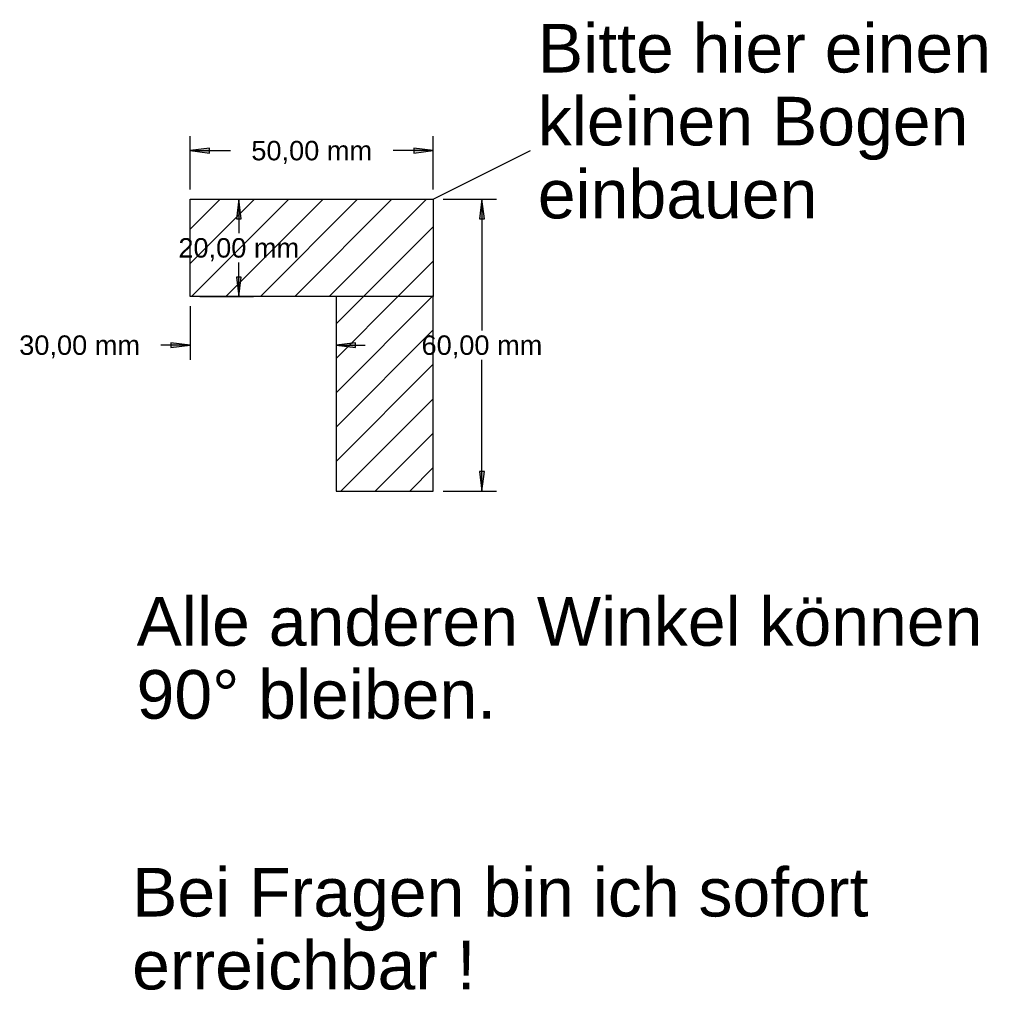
# Model space of a CAD drawing. Extents: x 15 to 217, y 77 to 277.
import ezdxf
from ezdxf.enums import TextEntityAlignment as Align

# ---------------------------------------------------------------- set-up
doc = ezdxf.new("R2010")
doc.units = 0
doc.layers.add('1', color=7, linetype='Continuous')
doc.styles.add('ARIAL', font='arial.ttf')

# ---------------------------------------------------------------- blocks, each defined once
blk = doc.blocks.new('LONGARROW')
at = {"layer": '1', "linetype": 'Continuous'}
blk.add_hatch(color=0, dxfattribs=at).paths.add_polyline_path([(0, 0), (50.8, -6.35), (50.8, 6.35)])
at = {"layer": '1', "color": 0, "linetype": 'Continuous'}
blk.add_lwpolyline([(0, 0), (50.8, -6.35), (50.8, 6.35)], close=True, dxfattribs=at)

msp = doc.modelspace()

# ---------------------------------------------------------------- linework, layer by layer
at = {"layer": '1', "color": 7, "linetype": 'Continuous'}
for p, q in [((50, 242), (50, 253)), ((100, 242), (100, 253)), ((50, 250), (58.27, 250)), ((100, 250), (91.73, 250)), ((52, 240), (63, 240)), ((60, 240), (60, 233)), ((102, 240), (113, 240)), ((110, 240), (110, 213)), ((60, 220), (60, 227)), ((52, 220), (63, 220)), ((50, 218), (50, 207)), ((80, 218), (80, 207)), ((50, 210), (44, 210)), ((80, 210), (86, 210)), ((110, 180), (110, 207)), ((102, 180), (113, 180))]:
    msp.add_line(p, q, dxfattribs=at)
at = {"layer": '1', "color": 1, "linetype": 'Continuous'}
for p, q in [((100, 240), (120, 250)), ((50, 226.78), (63.22, 240)), ((50, 233.85), (56.15, 240)), ((50, 226.78), (63.22, 240)), ((50, 233.85), (56.15, 240)), ((50.29, 220), (70.29, 240)), ((50.29, 220), (70.29, 240)), ((57.37, 220), (77.37, 240)), ((57.37, 220), (77.37, 240)), ((64.44, 220), (84.44, 240)), ((64.44, 220), (84.44, 240)), ((71.51, 220), (91.51, 240)), ((71.51, 220), (91.51, 240)), ((78.58, 220), (98.58, 240)), ((78.58, 220), (98.58, 240)), ((85.65, 220), (100, 234.35)), ((85.65, 220), (100, 234.35)), ((92.72, 220), (100, 227.28)), ((92.72, 220), (100, 227.28)), ((80, 200.21), (99.79, 220)), ((80, 207.28), (92.72, 220)), ((80, 214.35), (85.65, 220)), ((80, 200.21), (99.79, 220)), ((80, 207.28), (92.72, 220)), ((80, 214.35), (85.65, 220)), ((99.79, 220), (100, 220.21)), ((99.79, 220), (100, 220.21)), ((80, 193.14), (100, 213.14)), ((80, 193.14), (100, 213.14)), ((80, 186.07), (100, 206.07)), ((80, 186.07), (100, 206.07)), ((81.01, 180), (100, 198.99)), ((81.01, 180), (100, 198.99)), ((88.08, 180), (100, 191.92)), ((88.08, 180), (100, 191.92)), ((95.15, 180), (100, 184.85)), ((95.15, 180), (100, 184.85))]:
    msp.add_line(p, q, dxfattribs=at)
at = {"layer": '1', "color": 7, "linetype": 'Continuous'}
for points in [[(50, 240), (100, 240), (100, 220), (50, 220)], [(100, 220), (80, 220), (80, 180), (100, 180)]]:
    msp.add_lwpolyline(points, close=True, dxfattribs=at)

# ---------------------------------------------------------------- block references
at = {"layer": '1', "color": 7, "linetype": 'Continuous', "xscale": 0.078740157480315, "yscale": 0.078740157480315}
for p in [(50, 250), (80, 210)]:
    msp.add_blockref('LONGARROW', p, dxfattribs=at)
for p, rotation in [((100, 250), 180), ((60, 240), 270.0000000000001), ((110, 240), 270.0000000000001), ((60, 220), 90.00000000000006), ((50, 210), 180), ((110, 180), 90.00000000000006)]:
    msp.add_blockref('LONGARROW', p, dxfattribs=dict(at, rotation=rotation))

# ---------------------------------------------------------------- texts
at = {"layer": '1', "color": 7, "linetype": 'Continuous', "style": 'ARIAL'}
for s, p in [('Bitte hier einen', (121.5, 266.06)), ('kleinen Bogen ', (121.5, 251.06)), ('einbauen', (121.5, 236.06)), ('Alle anderen Winkel können', (38.99, 148.18)), ('90° bleiben.', (38.99, 133.18))]:
    msp.add_text(s, height=10, dxfattribs=at).set_placement(p)
for s, p in [('50,00 mm', (75, 250)), ('20,00 mm', (60, 230)), ('30,00 mm', (27.27, 210)), ('60,00 mm', (110, 210))]:
    msp.add_text(s, height=4, dxfattribs=at).set_placement(p, align=Align.MIDDLE_CENTER)
at = {"layer": '1', "color": 1, "linetype": 'Continuous', "style": 'ARIAL'}
for s, p in [('Bei Fragen bin ich sofort ', (38.07, 92.51)), ('erreichbar !', (38.07, 77.51))]:
    msp.add_text(s, height=10, dxfattribs=at).set_placement(p)

doc.saveas('drawing.dxf')
